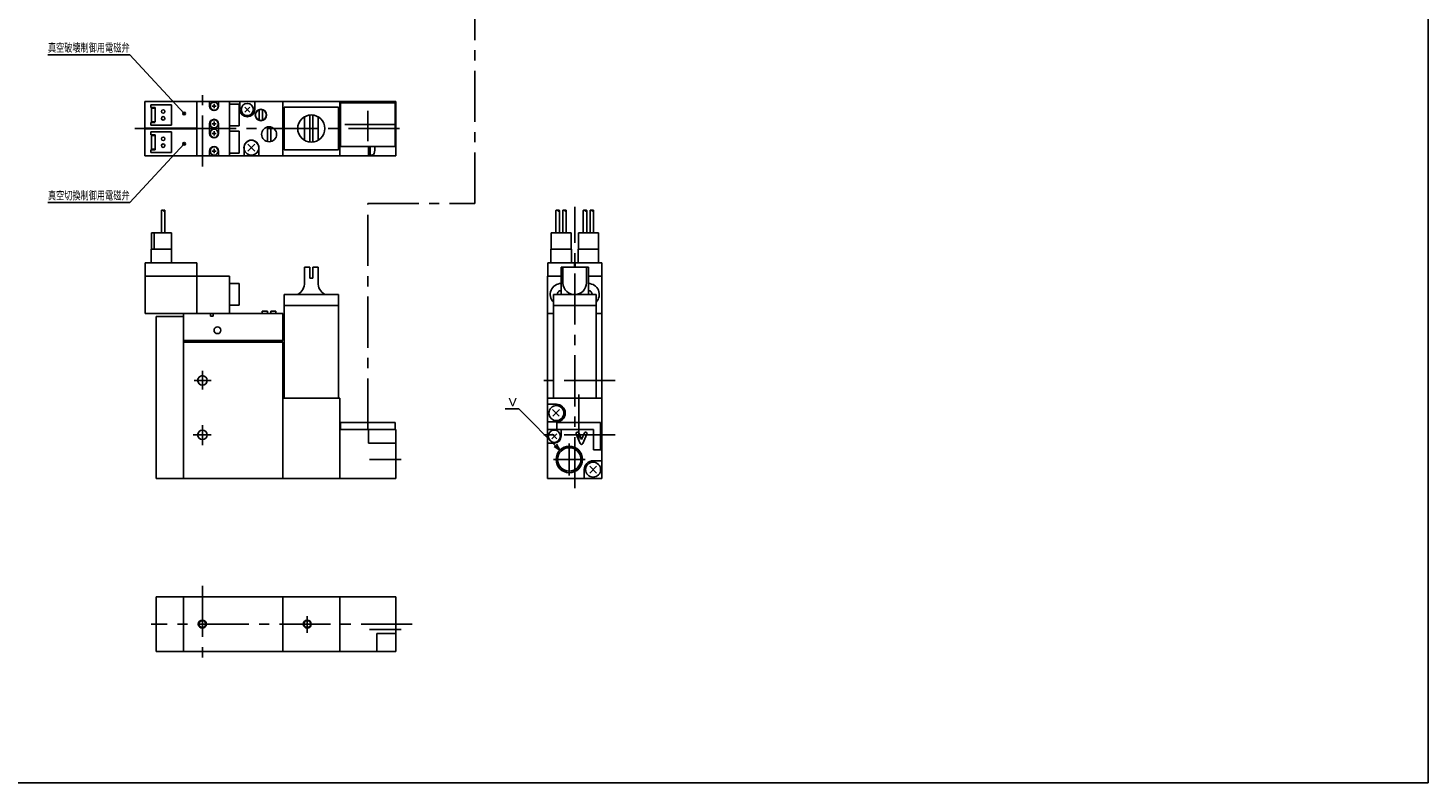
# Model space of a CAD drawing. Extents: x 20 to 821, y 20 to 574.
# Tile 2 of 3: x 307 to 821, y 20 to 297. Entities that reach past the tile are written whole.
import ezdxf
from ezdxf.enums import TextEntityAlignment as Align

# ---------------------------------------------------------------- set-up
doc = ezdxf.new("R2010")
doc.units = 0
doc.header["$LTSCALE"] = 15
doc.linetypes.add('CENTER', pattern=[2, 1.25, -0.25, 0.25, -0.25])
doc.layers.add('CSLAYER1', color=7, linetype='CONTINUOUS')
doc.styles.add('FX_FONT', font='monotxt', dxfattribs={"height": 1, "bigfont": 'bigfont'})

# ---------------------------------------------------------------- blocks, each defined once
blk = doc.blocks.new('FXDIM0002')
at = {"layer": 'CSLAYER1', "color": 3, "linetype": 'CONTINUOUS'}
for p, q in [((487.119468, 157.270447), (482.119468, 157.270447)), ((502.20868, 142.181235), (487.119468, 157.270447)), ((502.20868, 142.181235), (500.95868, 144.346298)), ((502.20868, 142.181235), (500.043617, 143.431235))]:
    blk.add_line(p, q, dxfattribs=at)
at = {"layer": 'CSLAYER1', "color": 3, "style": 'FX_FONT', "width": 1.5}
blk.add_text('V', height=3, dxfattribs=at).set_placement((483.353912, 158.240097), (486.353912, 158.240097), align=Align.FIT)
blk = doc.blocks.new('FXDIM0003')
at = {"layer": 'CSLAYER1', "color": 3, "linetype": 'CONTINUOUS'}
for p, q in [((344.241881, 287.262708), (314.162659, 287.262708)), ((364.173392, 265.736676), (344.241881, 287.262708))]:
    blk.add_line(p, q, dxfattribs=at)
for radius in [0.5, 0.25]:
    blk.add_circle((364.173392, 265.736676), radius, dxfattribs=at)
at = {"layer": 'CSLAYER1', "color": 3, "style": 'FX_FONT', "width": 1.034483}
blk.add_text('真空破壊制御用電磁弁', height=3, dxfattribs=at).set_placement((314.162659, 288.062714), (344.162659, 288.062714), align=Align.FIT)
blk = doc.blocks.new('FXDIM0004')
at = {"layer": 'CSLAYER1', "color": 3, "linetype": 'CONTINUOUS'}
for p, q in [((364.173392, 254.572032), (344.241881, 233.046)), ((344.241881, 233.046), (314.162659, 233.046))]:
    blk.add_line(p, q, dxfattribs=at)
for radius in [0.5, 0.25]:
    blk.add_circle((364.173392, 254.572032), radius, dxfattribs=at)
at = {"layer": 'CSLAYER1', "color": 3, "style": 'FX_FONT', "width": 1.034483}
blk.add_text('真空切換制御用電磁弁', height=3, dxfattribs=at).set_placement((314.162659, 233.845993), (344.162659, 233.845993), align=Align.FIT)

msp = doc.modelspace()

# ---------------------------------------------------------------- linework, layer by layer
at = {"layer": 'CSLAYER1', "color": 7, "linetype": 'CONTINUOUS'}
for p in [(821, 574), (20, 20)]:
    msp.add_line(p, (821, 20), dxfattribs=at)
at = {"layer": 'CSLAYER1', "color": 3, "linetype": 'CENTER'}
for p, q in [((470.961744, 232.636898), (470.961744, 381.29703)), ((370.90099, 246.203795), (370.90099, 274.506541)), ((431.65099, 255.566152), (431.65099, 266.637349)), ((443.30725, 260.154354), (346.02666, 260.154354)), ((441.90099, 261.654354), (423.206391, 261.654354)), ((431.65099, 149.742574), (431.65099, 232.636898)), ((431.65099, 232.636898), (470.961744, 232.636898)), ((507.647341, 128.211842), (507.647341, 231.404372)), ((370.90099, 164.379314), (370.90099, 171.266582)), ((367.878578, 167.742574), (374.139731, 167.742574)), ((522.543977, 167.742574), (493.045341, 167.742574)), ((509.147341, 162.582784), (509.147341, 145.911841)), ((370.90099, 144.002107), (370.90099, 151.287812)), ((367.537061, 147.742574), (374.139731, 147.742574)), ((522.543977, 147.742574), (493.045341, 147.742574)), ((505.647341, 144.605574), (505.647341, 132.879574)), ((432.207713, 138.742574), (443.933713, 138.742574)), ((499.784341, 138.742574), (511.510341, 138.742574)), ((370.90099, 92.332529), (370.90099, 63.631153)), ((447.946517, 78.304429), (352.055362, 78.304429)), ((409.40099, 81.191808), (409.40099, 75.109902)), ((443.933713, 76.304429), (432.207713, 76.304429))]:
    msp.add_line(p, q, dxfattribs=at)
at = {"layer": 'CSLAYER1', "color": 3, "linetype": 'CONTINUOUS'}
for p, q in [((349.80099, 270.154354), (441.90099, 270.154354)), ((349.80099, 250.154354), (349.80099, 270.154354)), ((352.00099, 267.904354), (352.00099, 268.904354)), ((352.00099, 268.904354), (359.50099, 268.904354)), ((353.50099, 267.904354), (352.00099, 267.904354)), ((353.50099, 267.654354), (352.20099, 267.654354)), ((352.20099, 267.654354), (352.20099, 262.654354)), ((353.50099, 262.654354), (353.50099, 267.904354)), ((359.50099, 261.404354), (359.50099, 268.904354)), ((368.80099, 250.154354), (368.80099, 270.154354)), ((373.55099, 270.154354), (373.55099, 268.404354)), ((374.40099, 268.404354), (376.00099, 268.404354)), ((375.20099, 267.604354), (375.20099, 269.204354)), ((376.85099, 270.154354), (376.85099, 268.404354)), ((380.80099, 250.154354), (380.80099, 270.154354)), ((380.80099, 269.154354), (384.40099, 269.154354)), ((384.40099, 269.154354), (384.40099, 261.154354)), ((384.70099, 270.154354), (384.70099, 267.154354)), ((388.320229, 268.073593), (386.481751, 266.235116)), ((388.320229, 266.235116), (386.481751, 268.073593)), ((390.10099, 270.154354), (390.10099, 267.154354)), ((400.40099, 270.154354), (400.40099, 250.154354)), ((400.90099, 268.004354), (400.90099, 252.304354)), ((420.90099, 268.004354), (400.90099, 268.004354)), ((420.90099, 268.004354), (420.90099, 252.304354)), ((421.40099, 270.154354), (421.40099, 250.154354)), ((421.65099, 253.554354), (421.65099, 269.554354)), ((441.65099, 269.554354), (421.65099, 269.554354)), ((441.65099, 253.554354), (441.65099, 269.554354)), ((441.90099, 270.154354), (441.90099, 250.154354)), ((352.00099, 261.404354), (352.00099, 262.404354)), ((352.00099, 262.404354), (353.50099, 262.404354)), ((353.50099, 262.654354), (352.20099, 262.654354)), ((375.20099, 261.104354), (375.20099, 262.704354)), ((391.80099, 267.061304), (391.80099, 263.245547)), ((393.00099, 267.061304), (393.00099, 263.245547)), ((408.40099, 264.484481), (408.40099, 255.824227)), ((410.40099, 265.129292), (410.40099, 255.179417)), ((411.40099, 265.129292), (411.40099, 255.179417)), ((413.40099, 264.484481), (413.40099, 255.824227)), ((349.80099, 260.254354), (368.80099, 260.254354)), ((380.80099, 260.154354), (349.80099, 260.154354)), ((349.80099, 260.054354), (368.80099, 260.054354)), ((352.00099, 261.404354), (359.50099, 261.404354)), ((352.00099, 258.904354), (359.50099, 258.904354)), ((352.00099, 257.904354), (352.00099, 258.904354)), ((353.50099, 257.904354), (352.00099, 257.904354)), ((353.50099, 257.654354), (352.20099, 257.654354)), ((352.20099, 257.654354), (352.20099, 252.654354)), ((353.50099, 252.404354), (353.50099, 257.904354)), ((359.50099, 251.404354), (359.50099, 258.904354)), ((373.55099, 258.404354), (373.55099, 261.904354)), ((374.40099, 261.904354), (376.00099, 261.904354)), ((374.40099, 258.404354), (376.00099, 258.404354)), ((375.20099, 257.604354), (375.20099, 259.204354)), ((376.85099, 258.404354), (376.85099, 261.904354)), ((380.80099, 261.154354), (384.40099, 261.154354)), ((380.80099, 259.154354), (384.40099, 259.154354)), ((384.40099, 259.154354), (384.40099, 251.154354)), ((394.80099, 255.304354), (394.80099, 260.804354)), ((396.00099, 255.304354), (396.00099, 260.738102)), ((352.00099, 251.404354), (352.00099, 252.404354)), ((352.00099, 252.404354), (353.50099, 252.404354)), ((353.50099, 252.654354), (352.20099, 252.654354)), ((375.20099, 251.104354), (375.20099, 252.704354)), ((386.20099, 250.154354), (386.20099, 253.154354)), ((390.173782, 254.427147), (387.628198, 251.881562)), ((390.173782, 251.881562), (387.628198, 254.427147)), ((391.60099, 250.154354), (391.60099, 253.154354)), ((420.90099, 252.304354), (400.90099, 252.304354)), ((441.65099, 253.554354), (421.65099, 253.554354)), ((431.90099, 250.154354), (431.90099, 253.554354)), ((432.50099, 253.554354), (432.50099, 250.254354)), ((441.90099, 250.154354), (349.80099, 250.154354)), ((352.00099, 251.404354), (359.50099, 251.404354)), ((373.55099, 251.904354), (373.55099, 250.154354)), ((374.40099, 251.904354), (376.00099, 251.904354)), ((376.85099, 251.904354), (376.85099, 250.154354)), ((380.80099, 251.154354), (384.40099, 251.154354)), ((432.50099, 250.254354), (431.90099, 250.254354)), ((432.50099, 250.404354), (433.24749, 250.443477)), ((355.85099, 221.842574), (355.85099, 230.05837)), ((357.15099, 221.842574), (357.15099, 230.05837)), ((500.747341, 221.842574), (500.747341, 230.05837)), ((502.047341, 221.842574), (502.047341, 230.05837)), ((503.247341, 221.842574), (503.247341, 230.05837)), ((504.547341, 221.842574), (504.547341, 230.05837)), ((510.747341, 221.842574), (510.747341, 230.05837)), ((512.047341, 221.842574), (512.047341, 230.05837)), ((513.247341, 221.842574), (513.247341, 230.05837)), ((514.547341, 221.842574), (514.547341, 230.05837)), ((359.523399, 221.842574), (352.223399, 221.842574)), ((352.223399, 215.842574), (352.223399, 221.842574)), ((353.223807, 215.842574), (353.223807, 221.842574)), ((359.523399, 210.842574), (359.523399, 221.842574)), ((498.972341, 221.842574), (506.322341, 221.842574)), ((498.972341, 215.842574), (498.972341, 221.842574)), ((506.322341, 215.842574), (506.322341, 221.842574)), ((508.972341, 221.842574), (516.322341, 221.842574)), ((508.972341, 215.842574), (508.972341, 221.842574)), ((516.322341, 215.842574), (516.322341, 221.842574)), ((349.823399, 210.842574), (349.823399, 192.342574)), ((349.823399, 210.842574), (368.823399, 210.842574)), ((359.523399, 215.842574), (352.023399, 215.842574)), ((352.023399, 215.842574), (352.023399, 210.842574)), ((368.823399, 210.842574), (368.823399, 192.342574)), ((497.747341, 210.842574), (497.747341, 206.042574)), ((507.547341, 210.842574), (497.747341, 210.842574)), ((506.397341, 215.842574), (498.897341, 215.842574)), ((498.897341, 215.842574), (498.897341, 210.842574)), ((506.397341, 215.842574), (506.397341, 210.842574)), ((507.547341, 210.842574), (507.547341, 209.242574)), ((507.747341, 209.242574), (507.747341, 210.842574)), ((507.747341, 210.842574), (517.547341, 210.842574)), ((508.897341, 215.842574), (516.397341, 215.842574)), ((508.897341, 215.842574), (508.897341, 210.842574)), ((516.397341, 215.842574), (516.397341, 210.842574)), ((517.547341, 210.842574), (517.547341, 206.042574)), ((349.823399, 206.042574), (380.823399, 206.042574)), ((380.823399, 206.042574), (380.823399, 192.342574)), ((408.40099, 209.242574), (408.40099, 203.742574)), ((408.40099, 209.242574), (410.40099, 209.242574)), ((410.40099, 209.242574), (410.40099, 205.242574)), ((411.40099, 209.242574), (411.40099, 205.242574)), ((411.40099, 209.242574), (413.40099, 209.242574)), ((413.40099, 209.242574), (413.40099, 203.238211)), ((497.647341, 131.742574), (497.647341, 206.042574)), ((497.647341, 206.042574), (502.647341, 206.042574)), ((502.647341, 209.242574), (512.647341, 209.242574)), ((502.647341, 199.242574), (502.647341, 209.242574)), ((503.317341, 203.388784), (503.317341, 209.242574)), ((511.977341, 203.574567), (511.977341, 209.242574)), ((512.647341, 199.242574), (512.647341, 209.242574)), ((517.647341, 206.042574), (512.647341, 206.042574)), ((517.647341, 131.742574), (517.647341, 206.042574)), ((380.823399, 203.292574), (384.423399, 203.292574)), ((384.423399, 203.292574), (384.423399, 195.292574)), ((410.40099, 205.242574), (411.40099, 205.242574)), ((400.90099, 199.242574), (420.90099, 199.242574)), ((400.90099, 199.242574), (400.90099, 161.242574)), ((420.90099, 199.242574), (420.90099, 161.242574)), ((499.797341, 199.242574), (515.497341, 199.242574)), ((499.797341, 199.242574), (499.797341, 161.242574)), ((515.497341, 199.242574), (515.497341, 161.242574)), ((400.423399, 192.342574), (349.823399, 192.342574)), ((353.90099, 191.242574), (353.90099, 131.742574)), ((353.90099, 191.242574), (363.90099, 191.242574)), ((363.90099, 191.242574), (363.90099, 131.742574)), ((363.923399, 192.342574), (363.923399, 182.342574)), ((373.823399, 192.342574), (373.823399, 191.342574)), ((373.823399, 191.342574), (374.823399, 191.342574)), ((374.823399, 192.342574), (374.823399, 191.342574)), ((380.823399, 195.292574), (384.423399, 195.292574)), ((392.90099, 193.098115), (394.80099, 193.098115)), ((392.90099, 193.098115), (392.90099, 192.342574)), ((394.80099, 193.098115), (394.80099, 192.342574)), ((397.90099, 193.098115), (396.00099, 193.098115)), ((396.00099, 193.098115), (396.00099, 192.342574)), ((397.90099, 193.098115), (397.90099, 192.342574)), ((400.423399, 192.342574), (400.423399, 182.342574)), ((400.90099, 195.242574), (420.90099, 195.242574)), ((499.797341, 192.342574), (497.647341, 192.342574)), ((499.797341, 195.242574), (515.497341, 195.242574)), ((515.497341, 192.342574), (517.647341, 192.342574)), ((400.40099, 181.742574), (363.90099, 181.742574)), ((400.423399, 182.342574), (363.923399, 182.342574)), ((364.40099, 181.742574), (364.40099, 182.342574)), ((399.90099, 182.342574), (399.90099, 181.742574)), ((400.40099, 181.742574), (400.40099, 131.742574)), ((400.40099, 161.242574), (421.40099, 161.242574)), ((421.40099, 131.742574), (421.40099, 161.242574)), ((497.647341, 161.242574), (517.647341, 161.242574)), ((497.647341, 158.992574), (500.897341, 158.992574)), ((501.956745, 154.55817), (499.499548, 157.015366)), ((502.045133, 157.015366), (499.587937, 154.55817)), ((441.90099, 149.742574), (421.40099, 149.742574)), ((441.65099, 152.242574), (421.65099, 152.242574)), ((421.65099, 149.742574), (421.65099, 152.242574)), ((431.90099, 144.742574), (431.90099, 149.742574)), ((441.65099, 149.742574), (441.65099, 152.242574)), ((441.90099, 131.742574), (441.90099, 149.742574)), ((500.897341, 152.492574), (497.647341, 152.492574)), ((497.647341, 149.742574), (514.547341, 149.742574)), ((501.047341, 152.242574), (517.047341, 152.242574)), ((501.047341, 149.742574), (501.047341, 152.242574)), ((502.647341, 149.742574), (502.647341, 147.242574)), ((514.547341, 142.242574), (514.547341, 149.742574)), ((517.047341, 152.242574), (517.047341, 142.242574)), ((441.90099, 144.742574), (431.90099, 144.742574)), ((500.147341, 144.742574), (497.647341, 144.742574)), ((501.066579, 148.161813), (499.228102, 146.323335)), ((501.066579, 146.323335), (499.228102, 148.161813)), ((508.187768, 148.045615), (509.687768, 144.545615)), ((509.106913, 148.439534), (510.147341, 146.01187)), ((511.187768, 148.439534), (510.147341, 146.01187)), ((512.106913, 148.045615), (510.606913, 144.545615)), ((517.647341, 142.242574), (514.547341, 142.242574)), ((511.147341, 134.992574), (511.147341, 131.742574)), ((515.670133, 133.719782), (513.124548, 136.265366)), ((515.670133, 136.265366), (513.124548, 133.719782)), ((514.397341, 138.242574), (517.647341, 138.242574)), ((353.90099, 131.742574), (441.90099, 131.742574)), ((497.647341, 131.742574), (517.647341, 131.742574)), ((353.90099, 88.304429), (441.90099, 88.304429)), ((353.90099, 88.304429), (353.90099, 68.304429)), ((363.90099, 88.304429), (363.90099, 68.304429)), ((400.40099, 88.304429), (400.40099, 68.304429)), ((421.40099, 88.304429), (421.40099, 68.304429)), ((441.90099, 88.304429), (441.90099, 68.304429)), ((434.90099, 68.304429), (434.90099, 74.804429)), ((441.90099, 74.804429), (434.90099, 74.804429)), ((441.90099, 68.304429), (353.90099, 68.304429))]:
    msp.add_line(p, q, dxfattribs=at)
for points in [[(356.50099, 230.05837), (356.499753, 230.072467), (356.496053, 230.086458), (356.489916, 230.100234), (356.48139, 230.113692), (356.47054, 230.126729), (356.457448, 230.139246), (356.442215, 230.151147), (356.424955, 230.162343), (356.4058, 230.172746), (356.384896, 230.18228), (356.362402, 230.19087), (356.33849, 230.198452), (356.313341, 230.204968), (356.287147, 230.210368), (356.260106, 230.214611), (356.232426, 230.217665), (356.204316, 230.219507), (356.17599, 230.220123), (356.147664, 230.219507), (356.119554, 230.217665), (356.091874, 230.214611), (356.064834, 230.210368), (356.038639, 230.204968), (356.01349, 230.198452), (355.989578, 230.19087), (355.967084, 230.18228), (355.94618, 230.172746), (355.927026, 230.162343), (355.909766, 230.151147), (355.894532, 230.139246), (355.88144, 230.126729), (355.87059, 230.113692), (355.862064, 230.100234), (355.855928, 230.086458), (355.852227, 230.072467), (355.85099, 230.05837)], [(356.50099, 230.05837), (356.502227, 230.044272), (356.505928, 230.030281), (356.512064, 230.016505), (356.52059, 230.003047), (356.53144, 229.99001), (356.544532, 229.977493), (356.559766, 229.965592), (356.577026, 229.954397), (356.59618, 229.943993), (356.617084, 229.934459), (356.639578, 229.925869), (356.66349, 229.918287), (356.688639, 229.911771), (356.714834, 229.906371), (356.741874, 229.902128), (356.769554, 229.899074), (356.797664, 229.897232), (356.82599, 229.896616), (356.854316, 229.897232), (356.882426, 229.899074), (356.910106, 229.902128), (356.937147, 229.906371), (356.963341, 229.911771), (356.98849, 229.918287), (357.012402, 229.925869), (357.034896, 229.934459), (357.0558, 229.943993), (357.074955, 229.954397), (357.092215, 229.965592), (357.107448, 229.977493), (357.12054, 229.99001), (357.13139, 230.003047), (357.139916, 230.016505), (357.146053, 230.030281), (357.149753, 230.044272), (357.15099, 230.05837), (357.149753, 230.072467), (357.146053, 230.086458), (357.139916, 230.100234), (357.13139, 230.113692), (357.12054, 230.126729), (357.107448, 230.139246), (357.092215, 230.151147), (357.074955, 230.162343), (357.0558, 230.172746), (357.034896, 230.18228), (357.012402, 230.19087), (356.98849, 230.198452), (356.963341, 230.204968), (356.937147, 230.210368), (356.910106, 230.214611), (356.882426, 230.217665), (356.854316, 230.219507), (356.82599, 230.220123), (356.797664, 230.219507), (356.769554, 230.217665), (356.741874, 230.214611), (356.714834, 230.210368), (356.688639, 230.204968), (356.66349, 230.198452), (356.639578, 230.19087), (356.617084, 230.18228), (356.59618, 230.172746), (356.577026, 230.162343), (356.559766, 230.151147), (356.544532, 230.139246), (356.53144, 230.126729), (356.52059, 230.113692), (356.512064, 230.100234), (356.505928, 230.086458), (356.502227, 230.072467), (356.50099, 230.05837)], [(501.397341, 230.05837), (501.396104, 230.072467), (501.392403, 230.086458), (501.386267, 230.100234), (501.377741, 230.113692), (501.366891, 230.126729), (501.353799, 230.139246), (501.338565, 230.151147), (501.321305, 230.162343), (501.30215, 230.172746), (501.281247, 230.18228), (501.258753, 230.19087), (501.234841, 230.198452), (501.209692, 230.204968), (501.183497, 230.210368), (501.156457, 230.214611), (501.128776, 230.217665), (501.100666, 230.219507), (501.072341, 230.220123), (501.044015, 230.219507), (501.015905, 230.217665), (500.988224, 230.214611), (500.961184, 230.210368), (500.93499, 230.204968), (500.909841, 230.198452), (500.885928, 230.19087), (500.863435, 230.18228), (500.842531, 230.172746), (500.823376, 230.162343), (500.806116, 230.151147), (500.790882, 230.139246), (500.777791, 230.126729), (500.766941, 230.113692), (500.758415, 230.100234), (500.752278, 230.086458), (500.748577, 230.072467), (500.747341, 230.05837)], [(501.397341, 230.05837), (501.398577, 230.044272), (501.402278, 230.030281), (501.408415, 230.016505), (501.416941, 230.003047), (501.427791, 229.99001), (501.440882, 229.977493), (501.456116, 229.965592), (501.473376, 229.954397), (501.492531, 229.943993), (501.513435, 229.934459), (501.535928, 229.925869), (501.559841, 229.918287), (501.58499, 229.911771), (501.611184, 229.906371), (501.638224, 229.902128), (501.665905, 229.899074), (501.694015, 229.897232), (501.722341, 229.896616), (501.750666, 229.897232), (501.778776, 229.899074), (501.806457, 229.902128), (501.833497, 229.906371), (501.859692, 229.911771), (501.884841, 229.918287), (501.908753, 229.925869), (501.931247, 229.934459), (501.95215, 229.943993), (501.971305, 229.954397), (501.988565, 229.965592), (502.003799, 229.977493), (502.016891, 229.99001), (502.027741, 230.003047), (502.036267, 230.016505), (502.042403, 230.030281), (502.046104, 230.044272), (502.047341, 230.05837), (502.046104, 230.072467), (502.042403, 230.086458), (502.036267, 230.100234), (502.027741, 230.113692), (502.016891, 230.126729), (502.003799, 230.139246), (501.988565, 230.151147), (501.971305, 230.162343), (501.95215, 230.172746), (501.931247, 230.18228), (501.908753, 230.19087), (501.884841, 230.198452), (501.859692, 230.204968), (501.833497, 230.210368), (501.806457, 230.214611), (501.778776, 230.217665), (501.750666, 230.219507), (501.722341, 230.220123), (501.694015, 230.219507), (501.665905, 230.217665), (501.638224, 230.214611), (501.611184, 230.210368), (501.58499, 230.204968), (501.559841, 230.198452), (501.535928, 230.19087), (501.513435, 230.18228), (501.492531, 230.172746), (501.473376, 230.162343), (501.456116, 230.151147), (501.440882, 230.139246), (501.427791, 230.126729), (501.416941, 230.113692), (501.408415, 230.100234), (501.402278, 230.086458), (501.398577, 230.072467), (501.397341, 230.05837)], [(503.897341, 230.05837), (503.896104, 230.072467), (503.892403, 230.086458), (503.886267, 230.100234), (503.877741, 230.113692), (503.866891, 230.126729), (503.853799, 230.139246), (503.838565, 230.151147), (503.821305, 230.162343), (503.80215, 230.172746), (503.781247, 230.18228), (503.758753, 230.19087), (503.734841, 230.198452), (503.709692, 230.204968), (503.683497, 230.210368), (503.656457, 230.214611), (503.628776, 230.217665), (503.600666, 230.219507), (503.572341, 230.220123), (503.544015, 230.219507), (503.515905, 230.217665), (503.488224, 230.214611), (503.461184, 230.210368), (503.43499, 230.204968), (503.409841, 230.198452), (503.385928, 230.19087), (503.363435, 230.18228), (503.342531, 230.172746), (503.323376, 230.162343), (503.306116, 230.151147), (503.290882, 230.139246), (503.277791, 230.126729), (503.266941, 230.113692), (503.258415, 230.100234), (503.252278, 230.086458), (503.248577, 230.072467), (503.247341, 230.05837)], [(503.897341, 230.05837), (503.898577, 230.044272), (503.902278, 230.030281), (503.908415, 230.016505), (503.916941, 230.003047), (503.927791, 229.99001), (503.940882, 229.977493), (503.956116, 229.965592), (503.973376, 229.954397), (503.992531, 229.943993), (504.013435, 229.934459), (504.035928, 229.925869), (504.059841, 229.918287), (504.08499, 229.911771), (504.111184, 229.906371), (504.138224, 229.902128), (504.165905, 229.899074), (504.194015, 229.897232), (504.222341, 229.896616), (504.250666, 229.897232), (504.278776, 229.899074), (504.306457, 229.902128), (504.333497, 229.906371), (504.359692, 229.911771), (504.384841, 229.918287), (504.408753, 229.925869), (504.431247, 229.934459), (504.45215, 229.943993), (504.471305, 229.954397), (504.488565, 229.965592), (504.503799, 229.977493), (504.516891, 229.99001), (504.527741, 230.003047), (504.536267, 230.016505), (504.542403, 230.030281), (504.546104, 230.044272), (504.547341, 230.05837), (504.546104, 230.072467), (504.542403, 230.086458), (504.536267, 230.100234), (504.527741, 230.113692), (504.516891, 230.126729), (504.503799, 230.139246), (504.488565, 230.151147), (504.471305, 230.162343), (504.45215, 230.172746), (504.431247, 230.18228), (504.408753, 230.19087), (504.384841, 230.198452), (504.359692, 230.204968), (504.333497, 230.210368), (504.306457, 230.214611), (504.278776, 230.217665), (504.250666, 230.219507), (504.222341, 230.220123), (504.194015, 230.219507), (504.165905, 230.217665), (504.138224, 230.214611), (504.111184, 230.210368), (504.08499, 230.204968), (504.059841, 230.198452), (504.035928, 230.19087), (504.013435, 230.18228), (503.992531, 230.172746), (503.973376, 230.162343), (503.956116, 230.151147), (503.940882, 230.139246), (503.927791, 230.126729), (503.916941, 230.113692), (503.908415, 230.100234), (503.902278, 230.086458), (503.898577, 230.072467), (503.897341, 230.05837)], [(511.397341, 230.05837), (511.396104, 230.072467), (511.392403, 230.086458), (511.386267, 230.100234), (511.377741, 230.113692), (511.366891, 230.126729), (511.353799, 230.139246), (511.338565, 230.151147), (511.321305, 230.162343), (511.30215, 230.172746), (511.281247, 230.18228), (511.258753, 230.19087), (511.234841, 230.198452), (511.209692, 230.204968), (511.183497, 230.210368), (511.156457, 230.214611), (511.128776, 230.217665), (511.100666, 230.219507), (511.072341, 230.220123), (511.044015, 230.219507), (511.015905, 230.217665), (510.988224, 230.214611), (510.961184, 230.210368), (510.93499, 230.204968), (510.909841, 230.198452), (510.885928, 230.19087), (510.863435, 230.18228), (510.842531, 230.172746), (510.823376, 230.162343), (510.806116, 230.151147), (510.790882, 230.139246), (510.777791, 230.126729), (510.766941, 230.113692), (510.758415, 230.100234), (510.752278, 230.086458), (510.748577, 230.072467), (510.747341, 230.05837)], [(511.397341, 230.05837), (511.398577, 230.044272), (511.402278, 230.030281), (511.408415, 230.016505), (511.416941, 230.003047), (511.427791, 229.99001), (511.440882, 229.977493), (511.456116, 229.965592), (511.473376, 229.954397), (511.492531, 229.943993), (511.513435, 229.934459), (511.535928, 229.925869), (511.559841, 229.918287), (511.58499, 229.911771), (511.611184, 229.906371), (511.638224, 229.902128), (511.665905, 229.899074), (511.694015, 229.897232), (511.722341, 229.896616), (511.750666, 229.897232), (511.778776, 229.899074), (511.806457, 229.902128), (511.833497, 229.906371), (511.859692, 229.911771), (511.884841, 229.918287), (511.908753, 229.925869), (511.931247, 229.934459), (511.95215, 229.943993), (511.971305, 229.954397), (511.988565, 229.965592), (512.003799, 229.977493), (512.016891, 229.99001), (512.027741, 230.003047), (512.036267, 230.016505), (512.042403, 230.030281), (512.046104, 230.044272), (512.047341, 230.05837), (512.046104, 230.072467), (512.042403, 230.086458), (512.036267, 230.100234), (512.027741, 230.113692), (512.016891, 230.126729), (512.003799, 230.139246), (511.988565, 230.151147), (511.971305, 230.162343), (511.95215, 230.172746), (511.931247, 230.18228), (511.908753, 230.19087), (511.884841, 230.198452), (511.859692, 230.204968), (511.833497, 230.210368), (511.806457, 230.214611), (511.778776, 230.217665), (511.750666, 230.219507), (511.722341, 230.220123), (511.694015, 230.219507), (511.665905, 230.217665), (511.638224, 230.214611), (511.611184, 230.210368), (511.58499, 230.204968), (511.559841, 230.198452), (511.535928, 230.19087), (511.513435, 230.18228), (511.492531, 230.172746), (511.473376, 230.162343), (511.456116, 230.151147), (511.440882, 230.139246), (511.427791, 230.126729), (511.416941, 230.113692), (511.408415, 230.100234), (511.402278, 230.086458), (511.398577, 230.072467), (511.397341, 230.05837)], [(513.897341, 230.05837), (513.896104, 230.072467), (513.892403, 230.086458), (513.886267, 230.100234), (513.877741, 230.113692), (513.866891, 230.126729), (513.853799, 230.139246), (513.838565, 230.151147), (513.821305, 230.162343), (513.80215, 230.172746), (513.781247, 230.18228), (513.758753, 230.19087), (513.734841, 230.198452), (513.709692, 230.204968), (513.683497, 230.210368), (513.656457, 230.214611), (513.628776, 230.217665), (513.600666, 230.219507), (513.572341, 230.220123), (513.544015, 230.219507), (513.515905, 230.217665), (513.488224, 230.214611), (513.461184, 230.210368), (513.43499, 230.204968), (513.409841, 230.198452), (513.385928, 230.19087), (513.363435, 230.18228), (513.342531, 230.172746), (513.323376, 230.162343), (513.306116, 230.151147), (513.290882, 230.139246), (513.277791, 230.126729), (513.266941, 230.113692), (513.258415, 230.100234), (513.252278, 230.086458), (513.248577, 230.072467), (513.247341, 230.05837)], [(513.897341, 230.05837), (513.898577, 230.044272), (513.902278, 230.030281), (513.908415, 230.016505), (513.916941, 230.003047), (513.927791, 229.99001), (513.940882, 229.977493), (513.956116, 229.965592), (513.973376, 229.954397), (513.992531, 229.943993), (514.013435, 229.934459), (514.035928, 229.925869), (514.059841, 229.918287), (514.08499, 229.911771), (514.111184, 229.906371), (514.138224, 229.902128), (514.165905, 229.899074), (514.194015, 229.897232), (514.222341, 229.896616), (514.250666, 229.897232), (514.278776, 229.899074), (514.306457, 229.902128), (514.333497, 229.906371), (514.359692, 229.911771), (514.384841, 229.918287), (514.408753, 229.925869), (514.431247, 229.934459), (514.45215, 229.943993), (514.471305, 229.954397), (514.488565, 229.965592), (514.503799, 229.977493), (514.516891, 229.99001), (514.527741, 230.003047), (514.536267, 230.016505), (514.542403, 230.030281), (514.546104, 230.044272), (514.547341, 230.05837), (514.546104, 230.072467), (514.542403, 230.086458), (514.536267, 230.100234), (514.527741, 230.113692), (514.516891, 230.126729), (514.503799, 230.139246), (514.488565, 230.151147), (514.471305, 230.162343), (514.45215, 230.172746), (514.431247, 230.18228), (514.408753, 230.19087), (514.384841, 230.198452), (514.359692, 230.204968), (514.333497, 230.210368), (514.306457, 230.214611), (514.278776, 230.217665), (514.250666, 230.219507), (514.222341, 230.220123), (514.194015, 230.219507), (514.165905, 230.217665), (514.138224, 230.214611), (514.111184, 230.210368), (514.08499, 230.204968), (514.059841, 230.198452), (514.035928, 230.19087), (514.013435, 230.18228), (513.992531, 230.172746), (513.973376, 230.162343), (513.956116, 230.151147), (513.940882, 230.139246), (513.927791, 230.126729), (513.916941, 230.113692), (513.908415, 230.100234), (513.902278, 230.086458), (513.898577, 230.072467), (513.897341, 230.05837)]]:
    msp.add_lwpolyline(points, dxfattribs=at)
for centre, radius in [((375.20099, 268.404354), 1.5), ((387.40099, 267.154354), 2.25), ((356.50099, 266.404354), 0.65), ((356.50099, 263.904354), 0.65), ((375.20099, 261.904354), 1.5), ((392.40099, 265.154354), 2.1), ((392.40099, 265.153426), 2), ((410.90099, 260.154354), 5), ((375.20099, 258.404354), 1.5), ((395.40099, 258.054354), 2.75), ((356.50099, 256.404354), 0.65), ((356.50099, 253.904354), 0.65), ((375.20099, 251.904354), 1.5), ((388.90099, 253.154354), 2.75), ((376.423399, 186.142574), 1.25), ((370.90099, 167.742574), 1.75), ((500.897341, 155.742574), 2.75), ((370.90099, 147.742574), 1.75), ((500.147341, 147.242574), 2.25), ((505.647341, 138.742574), 4.863), ((505.647341, 138.742574), 4.283), ((514.397341, 134.992574), 2.75), ((370.90099, 78.304429), 1.5), ((370.90099, 78.304429), 1.25), ((409.40099, 78.304429), 1.5), ((409.40099, 78.304429), 1.25)]:
    msp.add_circle(centre, radius, dxfattribs=at)
for centre, radius, start, end in [((375.20099, 268.404354), 1.65, 180, 360), ((375.20099, 261.904354), 1.65, 0, 180), ((387.40099, 267.154354), 2.7, 180, 360), ((375.20099, 258.404354), 1.65, 180, 360), ((375.20099, 251.904354), 1.65, 0, 180), ((388.90099, 253.154354), 2.7, 0, 180), ((428.20099, 252.654354), 6, -15.755537, 8.626927), ((433.205621, 251.24238), 0.8, 273, 344.244463), ((403.554917, 203.490393), 4.85263, -61.088099, 2.97889), ((418.247063, 203.490393), 4.85263, 177.02111, 241.088099), ((502.647341, 199.292574), 4, 90, 224.561312), ((502.647341, 199.292574), 1.4, 90, 182.046713), ((507.645348, 203.574567), 4.331993, -177.542053, 0), ((512.647341, 199.292574), 4, -44.561312, 90), ((512.647341, 199.292574), 1.4, -2.046713, 90), ((500.897341, 155.742574), 3.25, -90, 90), ((500.147341, 147.242574), 2.5, 270, 360), ((508.647341, 148.242574), 0.5, 23.198591, 203.198591), ((510.147341, 144.742574), 0.5, 203.198591, 336.801409), ((511.647341, 148.242574), 0.5, -23.198591, 156.801409), ((514.397341, 134.992574), 3.25, 90, 180)]:
    msp.add_arc(centre, radius, start, end, dxfattribs=at)
at = {"layer": 'CSLAYER1', "color": 3}
for p in [(431.65099, 261.654354), (431.65099, 149.742574), (509.147341, 152.242574)]:
    msp.add_point(p, dxfattribs=at)

# ---------------------------------------------------------------- block references
at = {"layer": 'CSLAYER1'}
for name in ['FXDIM0003', 'FXDIM0004', 'FXDIM0002']:
    msp.add_blockref(name, (0, 0), dxfattribs=at)

doc.saveas('drawing.dxf')
